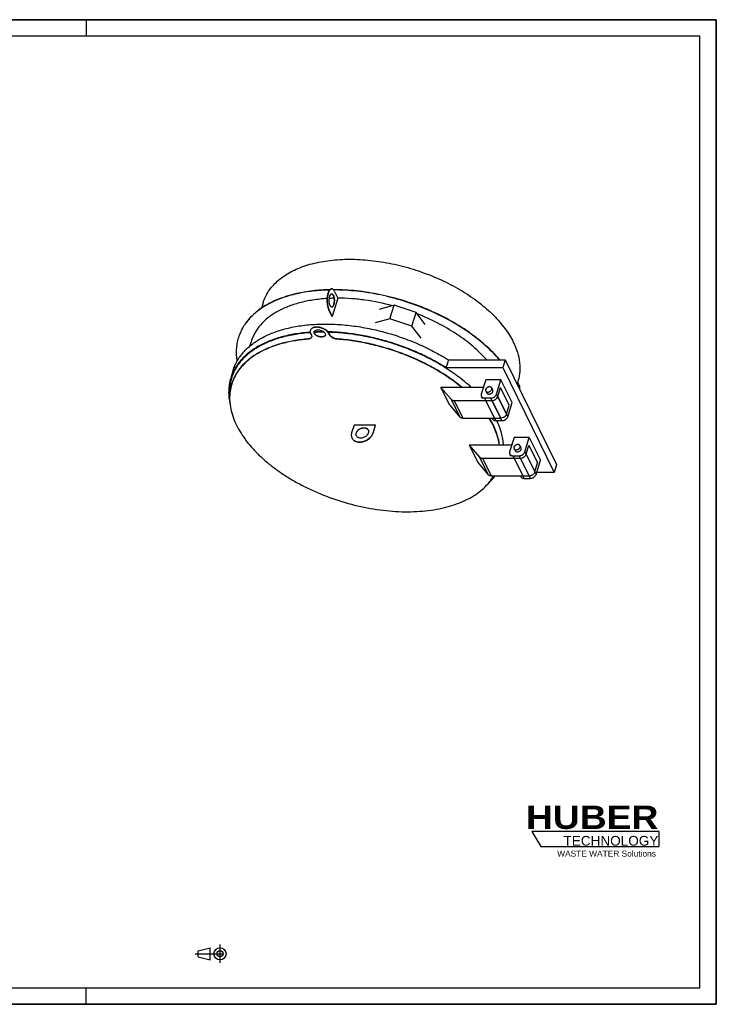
# Model space of a CAD drawing. Header units: millimetres. Extents: x 0 to 4200, y 0 to 2970.
# Tile 2 of 2: x 2100 to 4200, y 0 to 2970. Entities that reach past the tile are written whole.
import ezdxf

# ---------------------------------------------------------------- set-up
doc = ezdxf.new("R2010")
doc.units = ezdxf.units.MM
doc.header["$LTSCALE"] = 231
doc.linetypes.add('CENTER', pattern=[0.6, 0.375, -0.075, 0.075, -0.075])
doc.layers.get('0').update_dxf_attribs({"linetype": 'CONTINUOUS'})
doc.layers.add('005_AXIS', color=7, linetype='CONTINUOUS')
doc.layers.add('HUBER_Logo_BL4', color=7, linetype='CONTINUOUS')
doc.styles.add('TEXTSTYLE_2', font='ariblk.ttf')
doc.styles.add('TEXTSTYLE_3', font='arial.ttf')

# ---------------------------------------------------------------- blocks, each defined once
blk = doc.blocks.new('HUBER_LOGO_BL4', base_point=(3837.5, 503.7))
at = {"layer": 'HUBER_Logo_BL4', "color": 5, "linetype": 'CONTINUOUS'}
for p, q in [((4026.4, 521), (3643.9, 521)), ((3643.9, 521), (3670.9, 476)), ((4026.4, 521), (4026.4, 476)), ((3670.9, 476), (4026.4, 476))]:
    blk.add_line(p, q, dxfattribs=at)
at = {"layer": 'HUBER_Logo_BL4', "color": 2, "linetype": 'CONTINUOUS', "attachment_point": 3, "line_spacing_factor": 0.78}
for s, insert, char_height, width, style in [('HUBER\\P\\fArial;\\H29.25;TECHNOLOGY ', (4025.4, 599.1), 70.2, 387.672, 'TEXTSTYLE_2'), ('WASTE WATER Solutions', (4018, 463.6), 18, 297.033, 'TEXTSTYLE_3')]:
    blk.add_mtext(s, dxfattribs=dict(at, insert=insert, char_height=char_height, width=width, style=style))
blk = doc.blocks.new('PROJEKTIONSMETHODE_1_BL5', base_point=(2680, 152.5))
at = {"color": 2, "linetype": 'CENTER'}
for p, q in [((2703.8, 180), (2703.8, 125)), ((2628.7, 152.5), (2731.3, 152.5))]:
    blk.add_line(p, q, dxfattribs=at)
at = {"color": 2, "linetype": 'CONTINUOUS'}
for p, q in [((2637.8, 161.7), (2674.5, 170.8)), ((2637.8, 143.3), (2637.8, 161.7)), ((2674.5, 134.2), (2674.5, 170.8)), ((2637.8, 143.3), (2674.5, 134.2))]:
    blk.add_line(p, q, dxfattribs=at)
for radius in [18.3, 9.17]:
    blk.add_circle((2703.8, 152.5), radius, dxfattribs=at)

msp = doc.modelspace()

# ---------------------------------------------------------------- linework, layer by layer
at = {"color": 7, "linetype": 'CONTINUOUS'}
for p, q in [((0, 2970), (4200, 2970)), ((4200, 0), (4200, 2970)), ((3228.705, 2108.492), (3183.695, 2095.921)), ((3216.118, 2067.759), (3228.705, 2108.492)), ((3295.218, 2086.736), (3228.705, 2108.492)), ((3282.63, 2046.003), (3295.218, 2086.736)), ((3322.439, 2050.537), (3295.218, 2086.736)), ((3216.118, 2067.759), (3171.108, 2055.188)), ((3282.63, 2046.003), (3216.118, 2067.759)), ((3309.852, 2009.804), (3282.63, 2046.003)), ((3392.257, 1943.892), (3387.415, 1928.226)), ((3392.257, 1943.892), (3563.59, 1943.892)), ((3563.59, 1943.892), (3556.328, 1920.392)), ((3563.59, 1943.892), (3718.552, 1628.114)), ((2743.528, 1912.369), (2738.687, 1896.702)), ((3387.415, 1928.226), (3384.995, 1920.392)), ((3384.995, 1920.392), (3556.328, 1920.392)), ((3556.328, 1920.392), (3711.29, 1604.614)), ((2738.687, 1896.702), (2736.266, 1888.869)), ((3432.716, 1860.591), (3370.051, 1860.591)), ((3396.285, 1807.133), (3370.051, 1860.591)), ((3370.051, 1860.591), (3401.018, 1824.867)), ((3497.639, 1860.591), (3432.716, 1860.591)), ((3507.942, 1844.062), (3504.892, 1850.278)), ((3525.897, 1852.873), (3522.846, 1859.089)), ((3541.186, 1833.175), (3549.658, 1860.591)), ((3575.892, 1807.133), (3549.658, 1860.591)), ((3409.724, 1821.425), (3505.318, 1821.425)), ((3505.318, 1821.425), (3523.739, 1821.425)), ((3396.285, 1807.133), (3427.251, 1771.408)), ((3567.419, 1779.717), (3575.892, 1807.133)), ((3435.957, 1767.967), (3531.551, 1767.967)), ((3531.551, 1767.967), (3549.972, 1767.967)), ((3455.463, 1686.541), (3481.696, 1633.082)), ((3455.463, 1686.541), (3486.429, 1650.816)), ((3546.321, 1686.541), (3455.463, 1686.541)), ((3583.051, 1686.541), (3546.321, 1686.541)), ((3593.354, 1670.011), (3590.303, 1676.227)), ((3611.308, 1678.822), (3608.258, 1685.038)), ((3626.597, 1659.124), (3635.07, 1686.541)), ((3635.07, 1686.541), (3661.303, 1633.082)), ((3495.135, 1647.374), (3590.729, 1647.374)), ((3590.729, 1647.374), (3609.15, 1647.374)), ((3481.696, 1633.082), (3512.663, 1597.357)), ((3652.831, 1605.666), (3661.303, 1633.082)), ((3711.29, 1604.614), (3658.472, 1604.614)), ((3718.552, 1628.114), (3711.29, 1604.614)), ((3521.369, 1593.916), (3616.963, 1593.916)), ((3616.963, 1593.916), (3635.384, 1593.916)), ((0, 0), (4200, 0))]:
    msp.add_line(p, q, dxfattribs=at)
at = {"color": 3, "linetype": 'CONTINUOUS'}
for p, q in [((4200, 2970), (0, 2970)), ((2300, 2970), (2300, 2920)), ((4200, 2970), (4200, 0)), ((2300, 0), (2300, 50)), ((4200, 0), (0, 0))]:
    msp.add_line(p, q, dxfattribs=at)
at = {"color": 5, "linetype": 'CONTINUOUS'}
for p, q in [((4150, 2920), (50, 2920)), ((4150, 50), (4150, 2920)), ((50, 50), (4150, 50))]:
    msp.add_line(p, q, dxfattribs=at)
at = {"color": 9, "linetype": 'CONTINUOUS'}
for p, q in [((3401.018, 1824.867), (3427.251, 1771.408)), ((3409.724, 1821.425), (3435.957, 1767.967)), ((3523.739, 1821.425), (3549.972, 1767.967)), ((3541.186, 1833.175), (3567.419, 1779.717)), ((3486.429, 1650.816), (3512.663, 1597.357)), ((3495.135, 1647.374), (3521.369, 1593.916)), ((3609.15, 1647.374), (3635.384, 1593.916)), ((3626.597, 1659.124), (3652.831, 1605.666))]:
    msp.add_line(p, q, dxfattribs=at)
at = {"color": 7, "linetype": 'CONTINUOUS'}
for centre, radius, start, end in [((3014.588, 1459.883), 568.669, 89.822078, 92.692616), ((3015.156, 1463.227), 564.082, 89.991591, 92.76555), ((3015.237, 1444.075), 583.234, 89.748928, 89.999863), ((2897.634, 1967.722), 144.893, 162.503476, 162.827664), ((2870.609, 1830.192), 137.678, 162.48644, 162.827675), ((2886.612, 1853.579), 152.336, 178.364118, 181.437084), ((3523.738, 1837.892), 16.467, 270.003914, 271.681705), ((3523.199, 1841.754), 20.36, 302.501372, 303.95782), ((3523.305, 1841.597), 20.171, 303.957774, 305.423315), ((3549.971, 1784.433), 16.467, 270.003914, 271.681705), ((3609.149, 1663.841), 16.467, 270.003914, 271.681705), ((3608.611, 1667.703), 20.36, 302.501372, 303.95782), ((3608.716, 1667.546), 20.171, 303.957774, 305.423315), ((3400.438, 1689.301), 161.288, 319.357759, 323.736974), ((3635.383, 1610.383), 16.467, 270.003914, 271.681705), ((3634.844, 1614.245), 20.36, 302.501372, 303.95782), ((3634.95, 1614.088), 20.171, 303.957774, 305.423315)]:
    msp.add_arc(centre, radius, start, end, dxfattribs=at)
for points, knots in [([(3034.736, 2155.413), (3017.614, 2155.062), (2984.317, 2152.922), (2936.421, 2145.031), (2892.62, 2132.659), (2853.64, 2115.98), (2820.136, 2095.233), (2796.916, 2074.441), (2781.928, 2056.182), (2772.563, 2041.926), (2764.955, 2026.971), (2761.072, 2016.558), (2759.442, 2011.285)], [0, 0, 0, 0, 0.15534549, 0.30214702, 0.43955093, 0.56722703, 0.68550642, 0.79552188, 0.84809884, 0.89944402, 0.9499391, 1, 1, 1, 1]), ([(3034.024, 2154.62), (3016.981, 2154.257), (2983.834, 2152.105), (2936.149, 2144.234), (2892.526, 2131.919), (2853.682, 2115.334), (2820.265, 2094.713), (2797.069, 2074.053), (2782.067, 2055.909), (2772.674, 2041.741), (2765.022, 2026.878), (2761.097, 2016.527), (2759.444, 2011.284)], [0, 0, 0, 0, 0.15524166, 0.30197291, 0.43934862, 0.56704045, 0.68537226, 0.79545833, 0.84806753, 0.89943729, 0.9499444, 1, 1, 1, 1]), ([(3546.991, 1943.897), (3540.571, 1951.536), (3526.844, 1966.627), (3504.284, 1988.171), (3479.469, 2008.963), (3443.123, 2035.842), (3393.135, 2066.527), (3328.14, 2097.736), (3259.109, 2122.972), (3187.946, 2141.538), (3116.621, 2152.922), (3069.1, 2155.579), (3045.798, 2155.536)], [0, 0, 0, 0, 0.05352292, 0.10930404, 0.16720763, 0.22705583, 0.35165833, 0.48113925, 0.61317371, 0.74528998, 0.87501174, 1, 1, 1, 1]), ([(3546.088, 1943.898), (3539.663, 1951.5), (3525.937, 1966.518), (3503.398, 1987.959), (3478.625, 2008.648), (3442.369, 2035.393), (3392.537, 2065.926), (3327.776, 2096.994), (3259.014, 2122.134), (3188.131, 2140.655), (3117.077, 2152.053), (3069.727, 2154.76), (3046.504, 2154.754)], [0, 0, 0, 0, 0.05357783, 0.10940063, 0.16733246, 0.22719596, 0.35179541, 0.48123978, 0.61322237, 0.74529169, 0.87499141, 1, 1, 1, 1]), ([(2743.528, 1912.369), (2745.045, 1917.278), (2748.638, 1926.977), (2755.623, 1940.933), (2764.185, 1954.27), (2777.836, 1971.386), (2798.927, 1990.995), (2829.37, 2010.81), (2864.811, 2027.022), (2904.693, 2039.417), (2948.408, 2047.83), (2995.286, 2052.146), (3044.606, 2052.303), (3095.605, 2048.301), (3147.49, 2040.204), (3199.452, 2028.137), (3250.68, 2012.289), (3300.374, 1992.907), (3347.756, 1970.296), (3377.813, 1953.015), (3392.257, 1943.892)], [0, 0, 0, 0, 0.02133193, 0.04283506, 0.06467394, 0.08700053, 0.13358727, 0.18348514, 0.23718634, 0.29487178, 0.3564613, 0.42166495, 0.49002824, 0.56097048, 0.63381768, 0.70783157, 0.7822362, 0.85624332, 0.9290772, 1, 1, 1, 1]), ([(2975.692, 2027.207), (2960.68, 2026.149), (2931.559, 2022.835), (2889.851, 2013.898), (2851.858, 2001.243), (2818.13, 1985.025), (2789.169, 1965.45), (2769.106, 1946.254), (2756.092, 1929.573), (2747.906, 1916.594), (2741.204, 1903.037), (2737.737, 1893.63), (2736.266, 1888.869)], [0, 0, 0, 0, 0.15402803, 0.29949737, 0.4358397, 0.56296354, 0.68136422, 0.79222746, 0.84547034, 0.89761274, 0.94899895, 1, 1, 1, 1]), ([(2976.001, 2025.936), (2961.088, 2024.871), (2932.159, 2021.552), (2890.729, 2012.636), (2852.992, 2000.03), (2819.493, 1983.888), (2790.729, 1964.415), (2770.802, 1945.326), (2757.875, 1928.742), (2749.744, 1915.839), (2743.085, 1902.362), (2739.639, 1893.011), (2738.177, 1888.279)], [0, 0, 0, 0, 0.15400126, 0.299445, 0.43576777, 0.56288211, 0.68128598, 0.79216573, 0.84542124, 0.8975786, 0.94898145, 1, 1, 1, 1]), ([(3384.995, 1920.392), (3372.128, 1928.519), (3345.454, 1944.016), (3303.552, 1964.648), (3259.674, 1982.762), (3214.37, 1998.132), (3168.204, 2010.565), (3121.75, 2019.908), (3075.591, 2026.043), (3044.915, 2027.973), (3029.767, 2028.359)], [0, 0, 0, 0, 0.12159335, 0.24623267, 0.37292031, 0.50060562, 0.62821274, 0.75466781, 0.8789261, 1, 1, 1, 1]), ([(3461.512, 1860.592), (3448.346, 1872.765), (3419.817, 1896.207), (3372.714, 1927.57), (3320.966, 1955.564), (3265.632, 1979.613), (3207.838, 1999.23), (3148.764, 2014.014), (3089.623, 2023.662), (3050.18, 2026.596), (3030.741, 2027.105)], [0, 0, 0, 0, 0.11424437, 0.23471053, 0.36002468, 0.48858688, 0.61865595, 0.74842772, 0.8761103, 1, 1, 1, 1]), ([(2969.097, 2006.222), (2954.706, 2005.067), (2926.795, 2001.625), (2886.845, 1992.698), (2850.459, 1980.255), (2818.149, 1964.445), (2790.379, 1945.463), (2771.109, 1926.92), (2758.569, 1910.833), (2750.656, 1898.324), (2744.149, 1885.266), (2740.759, 1876.207), (2739.312, 1871.623)], [0, 0, 0, 0, 0.1536603, 0.29881455, 0.43494637, 0.56200107, 0.68048887, 0.79158116, 0.84497582, 0.89728409, 0.94883918, 1, 1, 1, 1]), ([(2759.2, 2010.502), (2757.467, 2004.894), (2754.669, 1993.398), (2752.563, 1975.645), (2752.547, 1957.438), (2753.906, 1945.245), (2754.911, 1939.125)], [0, 0, 0, 0, 0.24418572, 0.49076358, 0.7420123, 1, 1, 1, 1]), ([(3432.716, 1860.591), (3420.525, 1870.683), (3394.626, 1890.119), (3352.736, 1916.332), (3307.527, 1939.896), (3259.706, 1960.443), (3210.019, 1977.651), (3159.243, 1991.252), (3108.175, 2001.032), (3073.976, 2004.96), (3057.017, 2006.222)], [0, 0, 0, 0, 0.11612419, 0.23722852, 0.36221298, 0.48984255, 0.61879522, 0.7477068, 0.87521443, 1, 1, 1, 1]), ([(2736.266, 1888.869), (2734.356, 1882.69), (2731.373, 1869.968), (2729.533, 1850.271), (2730.315, 1830.04), (2732.537, 1816.541), (2734.047, 1809.773)], [0, 0, 0, 0, 0.2426072, 0.48827992, 0.73989744, 1, 1, 1, 1]), ([(2738.177, 1888.279), (2736.712, 1883.537), (2734.277, 1873.854), (2732.172, 1858.939), (2731.613, 1843.669), (2732.264, 1833.416), (2732.835, 1828.266)], [0, 0, 0, 0, 0.24546047, 0.49277693, 0.74373714, 1, 1, 1, 1]), ([(2739.405, 1892.034), (2737.883, 1886.518), (2735.501, 1875.22), (2734.504, 1863.718), (2734.338, 1857.928)], [0, 0, 0, 0, 0.49692182, 1, 1, 1, 1]), ([(2739.068, 1870.841), (2736.837, 1863.622), (2733.538, 1848.655), (2732.273, 1825.403), (2734.663, 1801.489), (2740.666, 1777.141), (2750.207, 1752.57), (2763.187, 1727.988), (2779.482, 1703.599), (2798.946, 1679.609), (2821.407, 1656.223), (2846.668, 1633.641), (2874.508, 1612.059), (2904.683, 1591.665), (2936.929, 1572.635), (2982.618, 1549.148), (3042.998, 1524.296), (3118.277, 1502.362), (3182.225, 1491.002), (3232.845, 1486.462), (3269.672, 1485.378), (3305.364, 1486.592), (3339.609, 1490.096), (3372.109, 1495.86), (3402.581, 1503.836), (3430.761, 1513.961), (3456.402, 1526.151), (3479.28, 1540.312), (3499.189, 1556.336), (3515.937, 1574.087), (3525.016, 1587.175), (3528.919, 1593.902)], [0, 0, 0, 0, 0.02212252, 0.04463835, 0.06790755, 0.09223178, 0.11784091, 0.14489026, 0.17346493, 0.20358744, 0.23522634, 0.26830458, 0.30270701, 0.338287, 0.37487236, 0.41227053, 0.48863292, 0.56563021, 0.64144159, 0.67836906, 0.7143644, 0.74924685, 0.7828591, 0.81507293, 0.84579554, 0.87497668, 0.9026167, 0.92877519, 0.95357922, 0.97722933, 1, 1, 1, 1]), ([(3504.658, 1854.684), (3504.429, 1853.943), (3504.201, 1852.428), (3504.573, 1850.927), (3504.892, 1850.278)], [0, 0, 0, 0, 0.51739374, 1, 1, 1, 1]), ([(3522.846, 1859.089), (3522.677, 1859.433), (3522.257, 1860.093), (3521.114, 1861.238), (3519.156, 1862.246), (3516.385, 1862.646), (3513.399, 1862.278), (3510.463, 1861.178), (3507.121, 1858.987), (3505.216, 1856.489), (3504.658, 1854.684)], [0, 0, 0, 0, 0.05092357, 0.10298886, 0.21361375, 0.33632783, 0.46990863, 0.60956454, 0.74881005, 1, 1, 1, 1]), ([(3504.892, 1850.278), (3505.06, 1849.934), (3505.481, 1849.275), (3506.624, 1848.129), (3508.582, 1847.121), (3511.353, 1846.721), (3514.339, 1847.089), (3517.275, 1848.19), (3520.617, 1850.381), (3522.521, 1852.878), (3523.079, 1854.684)], [0, 0, 0, 0, 0.05092357, 0.10298886, 0.21361375, 0.33632783, 0.46990863, 0.60956454, 0.74881005, 1, 1, 1, 1]), ([(3507.942, 1844.062), (3508.111, 1843.718), (3508.531, 1843.058), (3509.674, 1841.913), (3511.633, 1840.905), (3514.403, 1840.505), (3517.389, 1840.873), (3520.325, 1841.974), (3523.667, 1844.165), (3525.572, 1846.662), (3526.13, 1848.468)], [0, 0, 0, 0, 0.05092357, 0.10298885, 0.21361366, 0.33632769, 0.46990847, 0.60956441, 0.74880996, 1, 1, 1, 1]), ([(3523.079, 1854.684), (3523.308, 1855.424), (3523.537, 1856.94), (3523.165, 1858.44), (3522.846, 1859.089)], [0, 0, 0, 0, 0.51739374, 1, 1, 1, 1]), ([(3526.13, 1848.468), (3526.359, 1849.208), (3526.587, 1850.724), (3526.215, 1852.224), (3525.897, 1852.873)], [0, 0, 0, 0, 0.51739371, 1, 1, 1, 1]), ([(3401.018, 1824.867), (3401.498, 1824.313), (3402.643, 1823.305), (3404.73, 1822.221), (3407.136, 1821.563), (3408.845, 1821.425), (3409.724, 1821.425)], [0, 0, 0, 0, 0.22818451, 0.4692836, 0.72643154, 1, 1, 1, 1]), ([(3524.221, 1821.432), (3525.069, 1821.457), (3528.549, 1821.824), (3531.909, 1823.162), (3534.139, 1824.583)], [0, 0, 0, 0, 0.24284553, 1, 1, 1, 1]), ([(3534.996, 1825.16), (3536.457, 1826.199), (3538.999, 1828.56), (3540.705, 1831.621), (3541.186, 1833.175)], [0, 0, 0, 0, 0.52434611, 1, 1, 1, 1]), ([(3435.957, 1767.967), (3435.079, 1767.967), (3433.37, 1768.105), (3430.964, 1768.762), (3428.877, 1769.846), (3427.731, 1770.854), (3427.251, 1771.408)], [0, 0, 0, 0, 0.27356846, 0.5307164, 0.77181549, 1, 1, 1, 1]), ([(3546.321, 1686.541), (3545.38, 1693.312), (3542.605, 1707.032), (3536.036, 1727.448), (3527.032, 1747.964), (3519.618, 1761.314), (3515.551, 1767.969)], [0, 0, 0, 0, 0.23406722, 0.47796584, 0.73298567, 1, 1, 1, 1]), ([(3558.345, 1686.535), (3558.059, 1692.611), (3556.761, 1704.943), (3551.337, 1730.072), (3544.28, 1748.511), (3538.527, 1760.507)], [0, 0, 0, 0, 0.23692339, 0.48176971, 1, 1, 1, 1]), ([(3560.805, 1771.408), (3560.03, 1770.886), (3556.859, 1769.053), (3553.18, 1768.054), (3550.454, 1767.974)], [0, 0, 0, 0, 0.25536894, 1, 1, 1, 1]), ([(3567.419, 1779.717), (3566.916, 1778.087), (3565.089, 1774.886), (3562.368, 1772.46), (3560.805, 1771.408)], [0, 0, 0, 0, 0.47513707, 1, 1, 1, 1]), ([(3590.07, 1680.633), (3589.841, 1679.892), (3589.613, 1678.377), (3589.985, 1676.876), (3590.303, 1676.227)], [0, 0, 0, 0, 0.51739374, 1, 1, 1, 1]), ([(3608.258, 1685.038), (3608.089, 1685.382), (3607.669, 1686.042), (3606.526, 1687.187), (3604.567, 1688.195), (3601.797, 1688.595), (3598.811, 1688.227), (3595.875, 1687.127), (3592.533, 1684.936), (3590.628, 1682.439), (3590.07, 1680.633)], [0, 0, 0, 0, 0.05092357, 0.10298886, 0.21361375, 0.33632783, 0.46990863, 0.60956454, 0.74881005, 1, 1, 1, 1]), ([(3590.303, 1676.227), (3590.472, 1675.883), (3590.893, 1675.224), (3592.036, 1674.079), (3593.994, 1673.071), (3596.764, 1672.671), (3599.751, 1673.038), (3602.687, 1674.139), (3606.029, 1676.33), (3607.933, 1678.827), (3608.491, 1680.633)], [0, 0, 0, 0, 0.05092357, 0.10298886, 0.21361375, 0.33632783, 0.46990863, 0.60956454, 0.74881005, 1, 1, 1, 1]), ([(3593.354, 1670.011), (3593.522, 1669.667), (3593.943, 1669.008), (3595.086, 1667.862), (3597.044, 1666.855), (3599.815, 1666.454), (3602.801, 1666.822), (3605.737, 1667.923), (3609.079, 1670.114), (3610.984, 1672.611), (3611.542, 1674.417)], [0, 0, 0, 0, 0.05092357, 0.10298885, 0.21361366, 0.33632769, 0.46990847, 0.60956441, 0.74880996, 1, 1, 1, 1]), ([(3608.491, 1680.633), (3608.72, 1681.373), (3608.949, 1682.889), (3608.576, 1684.389), (3608.258, 1685.038)], [0, 0, 0, 0, 0.51739374, 1, 1, 1, 1]), ([(3611.542, 1674.417), (3611.77, 1675.157), (3611.999, 1676.673), (3611.627, 1678.173), (3611.308, 1678.822)], [0, 0, 0, 0, 0.51739371, 1, 1, 1, 1]), ([(3486.429, 1650.816), (3486.909, 1650.262), (3488.055, 1649.254), (3490.142, 1648.17), (3492.548, 1647.512), (3494.257, 1647.374), (3495.135, 1647.374)], [0, 0, 0, 0, 0.22818451, 0.4692836, 0.72643154, 1, 1, 1, 1]), ([(3609.633, 1647.381), (3610.48, 1647.406), (3613.96, 1647.773), (3617.32, 1649.111), (3619.55, 1650.532)], [0, 0, 0, 0, 0.24284553, 1, 1, 1, 1]), ([(3620.408, 1651.109), (3621.869, 1652.149), (3624.41, 1654.51), (3626.117, 1657.57), (3626.597, 1659.124)], [0, 0, 0, 0, 0.52434611, 1, 1, 1, 1]), ([(3652.831, 1605.666), (3652.351, 1604.112), (3650.644, 1601.051), (3648.102, 1598.69), (3646.641, 1597.651)], [0, 0, 0, 0, 0.47565389, 1, 1, 1, 1]), ([(3511.58, 1569.829), (3513.577, 1571.703), (3521.232, 1579.216), (3528.198, 1587.438), (3532.877, 1593.909)], [0, 0, 0, 0, 0.25539934, 1, 1, 1, 1]), ([(3521.369, 1593.916), (3520.49, 1593.916), (3518.782, 1594.054), (3516.376, 1594.712), (3514.289, 1595.795), (3513.143, 1596.804), (3512.663, 1597.357)], [0, 0, 0, 0, 0.27356846, 0.5307164, 0.77181549, 1, 1, 1, 1]), ([(3645.784, 1597.074), (3645.031, 1596.594), (3641.97, 1594.912), (3638.464, 1593.999), (3635.866, 1593.923)], [0, 0, 0, 0, 0.25572102, 1, 1, 1, 1])]:
    msp.add_open_spline(points, degree=3, knots=knots, dxfattribs=at)
at = {"layer": '005_AXIS', "color": 7, "linetype": 'CONTINUOUS'}
for p, q in [((3039.87, 2157.986), (3040.791, 2157.986)), ((3049.263, 2150.403), (3059.33, 2129.889)), ((2833.727, 2116.191), (2828.714, 2099.968)), ((3059.33, 2129.889), (3042.385, 2075.056)), ((3031.398, 2095.57), (3041.464, 2075.056)), ((3032.319, 2095.57), (3042.385, 2075.056)), ((2976.181, 2033.094), (2975.939, 2032.311)), ((2976.969, 2023.453), (2979.364, 2018.574)), ((3034.628, 2018.574), (3032.233, 2023.453)), ((3034.87, 2019.357), (3032.475, 2024.237)), ((2797.417, 1998.692), (2793.183, 1984.992)), ((3504.786, 1883.717), (3491.472, 1840.634)), ((3550.839, 1883.717), (3504.786, 1883.717)), ((3537.525, 1840.634), (3550.839, 1883.717)), ((3584.393, 1815.34), (3550.839, 1883.717)), ((3601.885, 1878.812), (3600.446, 1874.153)), ((3604.953, 1868.316), (3605.258, 1867.694)), ((3495.483, 1826.567), (3491.822, 1834.026)), ((3501.657, 1828.884), (3520.078, 1828.884)), ((3571.08, 1772.257), (3584.393, 1815.34)), ((3525.377, 1765.649), (3524.239, 1767.967)), ((3535.212, 1760.507), (3553.633, 1760.507)), ((3107.955, 1747.148), (3100.693, 1723.648)), ((3172.429, 1747.148), (3107.955, 1747.148)), ((3165.167, 1723.648), (3172.429, 1747.148)), ((3165.473, 1723.026), (3172.734, 1746.526)), ((3172.734, 1746.526), (3172.429, 1747.148)), ((3101.815, 1707.607), (3101.51, 1708.229)), ((3590.197, 1709.666), (3576.884, 1666.584)), ((3636.251, 1709.666), (3590.197, 1709.666)), ((3622.937, 1666.584), (3636.251, 1709.666)), ((3636.251, 1709.666), (3669.805, 1641.289)), ((3580.894, 1652.516), (3577.234, 1659.975)), ((3587.069, 1654.834), (3605.49, 1654.834)), ((3656.491, 1598.206), (3669.805, 1641.289)), ((3610.788, 1591.598), (3609.651, 1593.916)), ((3620.623, 1586.457), (3639.045, 1586.457))]:
    msp.add_line(p, q, dxfattribs=at)
at = {"layer": '005_AXIS', "color": 9, "linetype": 'CONTINUOUS'}
for p, q in [((3031.398, 2095.57), (3032.319, 2095.57)), ((3032.233, 2023.453), (3032.475, 2024.237)), ((2969.097, 2006.222), (2969.339, 2007.005)), ((3034.628, 2018.574), (3034.87, 2019.357)), ((3057.017, 2006.222), (3057.259, 2007.005)), ((3505.318, 1821.425), (3501.657, 1828.884)), ((3531.551, 1767.967), (3505.318, 1821.425)), ((3523.739, 1821.425), (3520.078, 1828.884)), ((3549.972, 1767.967), (3523.739, 1821.425)), ((3541.186, 1833.175), (3537.525, 1840.634)), ((3567.419, 1779.717), (3541.186, 1833.175)), ((3535.212, 1760.507), (3531.551, 1767.967)), ((3553.633, 1760.507), (3549.972, 1767.967)), ((3571.08, 1772.257), (3567.419, 1779.717)), ((3165.473, 1723.026), (3165.167, 1723.648)), ((3622.937, 1666.584), (3626.597, 1659.124)), ((3587.069, 1654.834), (3590.729, 1647.374)), ((3590.729, 1647.374), (3616.963, 1593.916)), ((3605.49, 1654.834), (3609.15, 1647.374)), ((3609.15, 1647.374), (3635.384, 1593.916)), ((3626.597, 1659.124), (3652.831, 1605.666)), ((3652.831, 1605.666), (3656.491, 1598.206)), ((3616.963, 1593.916), (3620.623, 1586.457)), ((3635.384, 1593.916), (3639.045, 1586.457))]:
    msp.add_line(p, q, dxfattribs=at)
at = {"layer": '005_AXIS', "color": 7, "linetype": 'CONTINUOUS'}
for centre, radius, start, end in [((3040.795, 2152.603), 5.383, 90.038912, 99.737444), ((3058.462, 1607.748), 522.137, 91.236844, 92.753189), ((2985.36, 2029.399), 9.861, 158.079746, 162.823679), ((2993.67, 2027.694), 5.804, 166.784491, 170.891339), ((2973.971, 2015.41), 6.619, 335.747756, 338.977285), ((3016.017, 2020.789), 5.807, 334.76036, 338.588662), ((3588.589, 1860.285), 18.229, 23.962331, 26.137974), ((3141.82, 1727.238), 10.438, 29.525129, 29.934792), ((3141.83, 1727.243), 10.427, 28.028552, 29.525239), ((3117.872, 1716.258), 18.226, 206.138575, 208.312815), ((3124.646, 1718.81), 10.432, 202.338058, 204.216674)]:
    msp.add_arc(centre, radius, start, end, dxfattribs=at)
for points, knots in [([(2833.727, 2116.191), (2835.603, 2122.262), (2840.278, 2134.232), (2849.878, 2151.17), (2862.01, 2167.029), (2876.574, 2181.696), (2893.462, 2195.077), (2912.551, 2207.088), (2933.709, 2217.655), (2956.79, 2226.711), (2981.641, 2234.199), (3008.091, 2240.072), (3035.965, 2244.292), (3075.366, 2247.728), (3126.961, 2247.593), (3190.366, 2240.731), (3254.51, 2227.348), (3317.668, 2207.805), (3378.152, 2182.623), (3434.334, 2152.481), (3476.967, 2123.459), (3507.522, 2098.376), (3528.121, 2079.157), (3546.615, 2059.374), (3567.781, 2033.064), (3580.984, 2011.947), (3588.073, 1997.501)], [0, 0, 0, 0, 0.02145454, 0.04320523, 0.06552862, 0.08866586, 0.11281286, 0.13811633, 0.1646745, 0.19254048, 0.22172698, 0.25221135, 0.2839404, 0.31683488, 0.38566924, 0.4577302, 0.53180136, 0.60655142, 0.68061174, 0.75265162, 0.82145589, 0.85433257, 0.88604237, 0.91650643, 0.945672, 1, 1, 1, 1]), ([(3039.87, 2157.986), (3039.158, 2157.986), (3037.637, 2157.664), (3035.544, 2156.324), (3033.603, 2154.221), (3031.825, 2151.408), (3030.238, 2147.941), (3028.873, 2143.894), (3027.763, 2139.358), (3026.637, 2132.671), (3026.039, 2123.892), (3026.461, 2115.074), (3027.445, 2108.269), (3028.461, 2103.588), (3029.741, 2099.362), (3030.813, 2096.762), (3031.398, 2095.57)], [0, 0, 0, 0, 0.03137734, 0.06650212, 0.10783719, 0.15645938, 0.21247994, 0.27539165, 0.34427777, 0.41793939, 0.57381279, 0.73077909, 0.80576837, 0.87644312, 0.94152882, 1, 1, 1, 1]), ([(3039.884, 2157.909), (3039.176, 2157.787), (3037.701, 2157.216), (3035.725, 2155.619), (3033.89, 2153.319), (3032.218, 2150.362), (3030.736, 2146.805), (3029.474, 2142.722), (3028.46, 2138.201), (3027.456, 2131.614), (3026.966, 2123.04), (3027.445, 2114.464), (3028.442, 2107.871), (3029.45, 2103.341), (3030.706, 2099.249), (3031.751, 2096.728), (3032.319, 2095.57)], [0, 0, 0, 0, 0.03209444, 0.06892044, 0.11223432, 0.16266509, 0.22009209, 0.28390622, 0.35316658, 0.42669996, 0.58107833, 0.73551918, 0.80912858, 0.8784916, 0.94243097, 1, 1, 1, 1]), ([(3035.95, 2107.32), (3035.616, 2108.001), (3035.003, 2109.487), (3033.991, 2112.832), (3033.174, 2117.551), (3032.887, 2123.503), (3033.229, 2128.521), (3033.873, 2132.342), (3034.507, 2134.934), (3035.287, 2137.246), (3036.194, 2139.227), (3037.21, 2140.835), (3038.319, 2142.036), (3039.515, 2142.802), (3040.384, 2142.986), (3040.791, 2142.986)], [0, 0, 0, 0, 0.05847657, 0.12356832, 0.26915394, 0.42613476, 0.58202254, 0.65569093, 0.72458336, 0.78750082, 0.84352647, 0.89215305, 0.93349185, 0.9686198, 1, 1, 1, 1]), ([(3040.331, 2142.951), (3040.742, 2142.889), (3041.602, 2142.569), (3042.753, 2141.649), (3043.82, 2140.313), (3044.421, 2139.244), (3044.711, 2138.653)], [0, 0, 0, 0, 0.19673729, 0.42261131, 0.68901611, 1, 1, 1, 1]), ([(3044.711, 2138.653), (3045.037, 2137.989), (3045.636, 2136.543), (3046.632, 2133.292), (3047.45, 2128.706), (3047.772, 2122.901), (3047.431, 2117.104), (3046.598, 2112.534), (3045.59, 2109.302), (3044.736, 2107.275), (3043.774, 2105.594), (3042.719, 2104.291), (3041.583, 2103.394), (3040.736, 2103.083), (3040.331, 2103.021)], [0, 0, 0, 0, 0.05767922, 0.12175686, 0.26496555, 0.41971636, 0.57429476, 0.71700967, 0.780742, 0.83802992, 0.88827377, 0.93137532, 0.96800764, 1, 1, 1, 1]), ([(3049.263, 2150.403), (3048.711, 2151.529), (3047.562, 2153.546), (3045.498, 2156.01), (3043.545, 2157.375), (3041.956, 2157.9), (3041.174, 2157.986), (3040.791, 2157.986)], [0, 0, 0, 0, 0.31561735, 0.58147523, 0.80371559, 0.90368767, 1, 1, 1, 1]), ([(3040.791, 2142.986), (3041.234, 2142.986), (3042.189, 2142.764), (3043.479, 2141.857), (3044.661, 2140.449), (3045.317, 2139.296), (3045.632, 2138.653)], [0, 0, 0, 0, 0.19544252, 0.4179158, 0.68405228, 1, 1, 1, 1]), ([(3045.632, 2138.653), (3045.967, 2137.972), (3046.579, 2136.486), (3047.592, 2133.14), (3048.408, 2128.422), (3048.695, 2122.469), (3048.353, 2117.452), (3047.709, 2113.631), (3047.075, 2111.039), (3046.295, 2108.726), (3045.388, 2106.745), (3044.372, 2105.138), (3043.263, 2103.936), (3042.067, 2103.171), (3041.198, 2102.986), (3040.791, 2102.986)], [0, 0, 0, 0, 0.05847657, 0.12356832, 0.26915394, 0.42613476, 0.58202254, 0.65569093, 0.72458336, 0.78750082, 0.84352647, 0.89215305, 0.93349185, 0.9686198, 1, 1, 1, 1]), ([(3026.433, 2128.9), (3012.092, 2128.01), (2984.259, 2125.075), (2944.37, 2116.863), (2908.011, 2105.064), (2875.723, 2089.83), (2847.994, 2071.355), (2828.784, 2053.176), (2816.334, 2037.352), (2808.512, 2025.033), (2802.116, 2012.156), (2798.815, 2003.217), (2797.417, 1998.692)], [0, 0, 0, 0, 0.15426554, 0.2999643, 0.43648319, 0.56369392, 0.6820674, 0.79278309, 0.84591261, 0.89792034, 0.9491567, 1, 1, 1, 1]), ([(3224.12, 2107.213), (3196.747, 2114.556), (3155.309, 2123.035), (3100.009, 2128.858), (3072.76, 2129.878), (3059.33, 2129.889)], [0, 0, 0, 0, 0.5099102, 0.7583582, 1, 1, 1, 1]), ([(3040.791, 2102.986), (3040.348, 2102.986), (3039.393, 2103.209), (3038.103, 2104.116), (3036.921, 2105.523), (3036.266, 2106.676), (3035.95, 2107.32)], [0, 0, 0, 0, 0.19544252, 0.4179158, 0.68405228, 1, 1, 1, 1]), ([(3508.103, 1943.893), (3501.85, 1950.977), (3488.512, 1964.949), (3466.673, 1984.825), (3442.734, 2003.928), (3407.807, 2028.487), (3360.024, 2056.256), (3319.267, 2074.586), (3298.143, 2082.867)], [0, 0, 0, 0, 0.11161885, 0.22791606, 0.34856297, 0.47314304, 0.73198877, 1, 1, 1, 1]), ([(2975.939, 2032.311), (2975.729, 2031.632), (2975.453, 2030.201), (2975.519, 2027.149), (2976.268, 2024.883), (2976.969, 2023.453)], [0, 0, 0, 0, 0.23414068, 0.47537485, 1, 1, 1, 1]), ([(3032.475, 2024.237), (3031.37, 2026.49), (3028.886, 2029.662), (3024.765, 2033.241), (3019.649, 2036.723), (3012.326, 2040.157), (3002.967, 2042.591), (2995.093, 2043.093), (2989.262, 2042.423), (2985.423, 2041.442), (2982.095, 2039.993), (2979.366, 2038.098), (2977.322, 2035.796), (2976.462, 2034.004), (2976.181, 2033.094)], [0, 0, 0, 0, 0.11369644, 0.1783411, 0.24724209, 0.39336888, 0.54223023, 0.68312418, 0.74780605, 0.80751948, 0.86196561, 0.9114128, 0.95684349, 1, 1, 1, 1]), ([(3032.233, 2023.453), (3031.149, 2025.662), (3028.729, 2028.778), (3024.711, 2032.307), (3019.727, 2035.752), (3012.574, 2039.184), (3003.395, 2041.683), (2995.63, 2042.303), (2989.826, 2041.772), (2985.965, 2040.906), (2982.577, 2039.583), (2979.749, 2037.825), (2977.561, 2035.666), (2976.564, 2033.956), (2976.212, 2033.08)], [0, 0, 0, 0, 0.11286574, 0.17692805, 0.24519269, 0.39012277, 0.53829116, 0.67939623, 0.74456603, 0.80499436, 0.86030031, 0.91060559, 0.95667581, 1, 1, 1, 1]), ([(2988.483, 2023.453), (2988.073, 2024.287), (2987.636, 2025.609), (2987.598, 2027.39), (2987.759, 2028.224), (2987.881, 2028.62)], [0, 0, 0, 0, 0.52462516, 0.76585932, 1, 1, 1, 1]), ([(2988.725, 2024.237), (2988.378, 2024.943), (2987.867, 2026.375), (2987.826, 2027.908), (2987.939, 2028.613)], [0, 0, 0, 0, 0.52429424, 1, 1, 1, 1]), ([(2987.881, 2028.62), (2988.045, 2029.151), (2988.547, 2030.196), (2989.74, 2031.539), (2991.332, 2032.644), (2994.037, 2033.822), (2998.153, 2034.501), (3003.504, 2034.16), (3008.968, 2032.741), (3013.991, 2030.381), (3018.071, 2027.325), (3020.075, 2024.767), (3020.72, 2023.453)], [0, 0, 0, 0, 0.04317929, 0.08863397, 0.13810724, 0.1925821, 0.31675079, 0.45771913, 0.60665909, 0.75286306, 0.8862435, 1, 1, 1, 1]), ([(3021.321, 2018.286), (3021.157, 2017.755), (3020.656, 2016.71), (3019.463, 2015.367), (3017.871, 2014.262), (3015.165, 2013.085), (3011.049, 2012.406), (3005.699, 2012.746), (3000.235, 2014.166), (2995.211, 2016.526), (2991.131, 2019.581), (2989.128, 2022.139), (2988.483, 2023.453)], [0, 0, 0, 0, 0.04317929, 0.08863397, 0.13810724, 0.1925821, 0.31675079, 0.45771913, 0.60665909, 0.75286306, 0.8862435, 1, 1, 1, 1]), ([(3021.269, 2018.313), (3021.035, 2017.816), (3020.401, 2016.854), (3019.07, 2015.653), (3017.382, 2014.682), (3014.608, 2013.683), (3010.514, 2013.18), (3005.274, 2013.656), (2999.99, 2015.14), (2995.169, 2017.493), (2991.265, 2020.487), (2989.348, 2022.966), (2988.725, 2024.237)], [0, 0, 0, 0, 0.04355971, 0.09015701, 0.14110791, 0.19703823, 0.32324473, 0.46451479, 0.61223075, 0.7563693, 0.88767057, 1, 1, 1, 1]), ([(3020.72, 2023.453), (3021.129, 2022.619), (3021.566, 2021.297), (3021.604, 2019.517), (3021.443, 2018.683), (3021.321, 2018.286)], [0, 0, 0, 0, 0.52462516, 0.76585932, 1, 1, 1, 1]), ([(2969.339, 2007.005), (2954.898, 2005.847), (2926.894, 2002.389), (2886.819, 1993.411), (2850.337, 1980.894), (2817.965, 1964.988), (2790.171, 1945.89), (2770.916, 1927.234), (2758.413, 1911.052), (2750.539, 1898.471), (2744.083, 1885.338), (2740.734, 1876.232), (2739.31, 1871.624)], [0, 0, 0, 0, 0.15374581, 0.29894731, 0.43508641, 0.56211262, 0.68054795, 0.7915842, 0.84495881, 0.89725721, 0.9488167, 1, 1, 1, 1]), ([(2980.051, 2012.669), (2979.915, 2012.229), (2979.543, 2011.363), (2978.41, 2009.749), (2976.262, 2008.056), (2972.936, 2006.738), (2970.433, 2006.329), (2969.097, 2006.222)], [0, 0, 0, 0, 0.10280473, 0.20855681, 0.4376759, 0.70082719, 1, 1, 1, 1]), ([(2980.005, 2012.691), (2979.645, 2011.892), (2978.533, 2010.351), (2976.071, 2008.637), (2972.923, 2007.474), (2970.582, 2007.105), (2969.339, 2007.005)], [0, 0, 0, 0, 0.20840874, 0.44003463, 0.70362791, 1, 1, 1, 1]), ([(2979.364, 2018.574), (2979.832, 2017.62), (2980.331, 2016.11), (2980.375, 2014.075), (2980.191, 2013.121), (2980.051, 2012.669)], [0, 0, 0, 0, 0.52462517, 0.7658593, 1, 1, 1, 1]), ([(3057.017, 2006.222), (3054.641, 2006.399), (3049.91, 2007.308), (3044.403, 2009.575), (3040.495, 2012.018), (3037.347, 2014.581), (3035.446, 2016.906), (3034.628, 2018.574)], [0, 0, 0, 0, 0.26969833, 0.54050978, 0.66915201, 0.78977578, 1, 1, 1, 1]), ([(3057.259, 2007.005), (3054.883, 2007.182), (3050.152, 2008.091), (3044.645, 2010.358), (3040.737, 2012.801), (3037.589, 2015.364), (3035.688, 2017.689), (3034.87, 2019.357)], [0, 0, 0, 0, 0.26969833, 0.54050978, 0.66915201, 0.78977578, 1, 1, 1, 1]), ([(3433.891, 1860.601), (3421.699, 1870.744), (3395.782, 1890.281), (3353.834, 1916.63), (3308.531, 1940.322), (3260.588, 1960.982), (3210.757, 1978.286), (3159.822, 1991.962), (3108.587, 2001.794), (3074.275, 2005.74), (3057.259, 2007.005)], [0, 0, 0, 0, 0.11602497, 0.23707112, 0.36203436, 0.48967325, 0.61865769, 0.74761439, 0.87517098, 1, 1, 1, 1]), ([(3588.073, 1997.501), (3592.949, 1987.565), (3601.038, 1967.627), (3606.698, 1941.698), (3608.076, 1921.541), (3607.595, 1906.91), (3605.611, 1892.623), (3603.288, 1883.351), (3601.885, 1878.812)], [0, 0, 0, 0, 0.27141081, 0.52519049, 0.64694711, 0.76611866, 0.88351236, 1, 1, 1, 1]), ([(3596.449, 1876.943), (3598.285, 1875.944), (3601.641, 1873.495), (3604.074, 1870.108), (3604.953, 1868.316)], [0, 0, 0, 0, 0.51155449, 1, 1, 1, 1]), ([(3605.246, 1867.689), (3606.012, 1865.967), (3607.026, 1862.176), (3606.889, 1858.267), (3606.576, 1856.32)], [0, 0, 0, 0, 0.48858883, 1, 1, 1, 1]), ([(3605.258, 1867.694), (3606.137, 1865.903), (3607.328, 1861.91), (3607.213, 1857.761), (3606.881, 1855.699)], [0, 0, 0, 0, 0.48846205, 1, 1, 1, 1]), ([(3491.472, 1840.634), (3491.129, 1839.524), (3490.872, 1837.782), (3491.206, 1835.543), (3491.584, 1834.511), (3491.822, 1834.026)], [0, 0, 0, 0, 0.51611131, 0.76043424, 1, 1, 1, 1]), ([(3491.822, 1834.026), (3492.21, 1833.235), (3493.297, 1831.74), (3495.621, 1830.093), (3498.488, 1829.091), (3500.577, 1828.884), (3501.657, 1828.884)], [0, 0, 0, 0, 0.2268552, 0.46504578, 0.72205392, 1, 1, 1, 1]), ([(3520.078, 1828.884), (3521.957, 1828.884), (3525.8, 1829.543), (3531.004, 1832.065), (3535.193, 1835.802), (3537.022, 1839.005), (3537.525, 1840.634)], [0, 0, 0, 0, 0.2531891, 0.51615827, 0.77010886, 1, 1, 1, 1]), ([(3546.671, 1686.535), (3545.763, 1693.302), (3543.055, 1707.017), (3536.58, 1727.433), (3527.667, 1747.954), (3520.309, 1761.309), (3516.271, 1767.967)], [0, 0, 0, 0, 0.23410797, 0.47800738, 0.73300771, 1, 1, 1, 1]), ([(3525.377, 1765.649), (3525.765, 1764.857), (3526.851, 1763.363), (3529.175, 1761.716), (3532.043, 1760.714), (3534.131, 1760.507), (3535.212, 1760.507)], [0, 0, 0, 0, 0.2268552, 0.46504578, 0.72205392, 1, 1, 1, 1]), ([(3553.633, 1760.507), (3555.511, 1760.507), (3559.355, 1761.166), (3564.558, 1763.688), (3568.748, 1767.425), (3570.576, 1770.628), (3571.08, 1772.257)], [0, 0, 0, 0, 0.2531891, 0.51615827, 0.77010886, 1, 1, 1, 1]), ([(3100.693, 1723.648), (3100.282, 1722.317), (3099.68, 1719.647), (3099.499, 1715.622), (3100.071, 1711.766), (3100.955, 1709.359), (3101.51, 1708.229)], [0, 0, 0, 0, 0.26442502, 0.51708375, 0.76091569, 1, 1, 1, 1]), ([(3101.815, 1707.607), (3102.406, 1706.403), (3103.877, 1704.094), (3106.822, 1701.146), (3110.432, 1698.765), (3116.134, 1696.365), (3124.434, 1695.153), (3134.879, 1696.449), (3143.433, 1699.645), (3149.798, 1703.35), (3155.539, 1707.654), (3161.408, 1713.93), (3164.53, 1719.976), (3165.473, 1723.026)], [0, 0, 0, 0, 0.05076157, 0.10266123, 0.15665689, 0.21340498, 0.33572866, 0.4688845, 0.60809613, 0.67808486, 0.74713491, 0.87917187, 1, 1, 1, 1]), ([(3101.826, 1707.614), (3102.457, 1706.443), (3104.001, 1704.207), (3107.022, 1701.374), (3110.68, 1699.106), (3116.409, 1696.85), (3124.674, 1695.786), (3135.022, 1697.193), (3143.468, 1700.43), (3149.739, 1704.138), (3155.388, 1708.424), (3161.162, 1714.652), (3164.236, 1720.632), (3165.167, 1723.648)], [0, 0, 0, 0, 0.0507671, 0.1028266, 0.15707401, 0.21410238, 0.33689209, 0.47019744, 0.60922908, 0.67903654, 0.74787421, 0.87948657, 1, 1, 1, 1]), ([(3114.976, 1714.837), (3114.688, 1715.423), (3114.219, 1716.662), (3113.743, 1719.34), (3114.086, 1722.966), (3115.867, 1727.217), (3118.849, 1731.177), (3122.82, 1734.589), (3128.961, 1738.054), (3134.291, 1739.314), (3137.772, 1739.314)], [0, 0, 0, 0, 0.05059755, 0.10202738, 0.20978821, 0.32736597, 0.45512957, 0.59075054, 0.73017723, 1, 1, 1, 1]), ([(3114.997, 1714.846), (3114.507, 1716.038), (3113.96, 1718.717), (3114.56, 1722.904), (3116.45, 1727.043), (3119.471, 1730.873), (3123.419, 1734.161), (3129.464, 1737.487), (3134.675, 1738.693), (3138.077, 1738.693)], [0, 0, 0, 0, 0.10182026, 0.2104032, 0.32878078, 0.45694587, 0.59247131, 0.7314072, 1, 1, 1, 1]), ([(3150.885, 1732.459), (3151.172, 1731.873), (3151.641, 1730.633), (3152.118, 1727.956), (3151.775, 1724.33), (3149.993, 1720.079), (3147.012, 1716.119), (3143.04, 1712.707), (3136.9, 1709.242), (3131.569, 1707.981), (3128.089, 1707.981)], [0, 0, 0, 0, 0.05059755, 0.10202738, 0.20978821, 0.32736597, 0.45512957, 0.59075054, 0.73017723, 1, 1, 1, 1]), ([(3137.772, 1739.314), (3139.212, 1739.314), (3141.997, 1739.039), (3145.82, 1737.702), (3148.919, 1735.507), (3150.367, 1733.514), (3150.885, 1732.459)], [0, 0, 0, 0, 0.277946, 0.53495417, 0.7731448, 1, 1, 1, 1]), ([(3138.077, 1738.693), (3139.449, 1738.693), (3142.106, 1738.442), (3145.779, 1737.231), (3148.814, 1735.241), (3150.305, 1733.421), (3150.865, 1732.446)], [0, 0, 0, 0, 0.27698754, 0.53417965, 0.7731272, 1, 1, 1, 1]), ([(3128.089, 1707.981), (3126.649, 1707.981), (3123.864, 1708.257), (3120.04, 1709.593), (3116.942, 1711.788), (3115.494, 1713.781), (3114.976, 1714.837)], [0, 0, 0, 0, 0.277946, 0.53495417, 0.7731448, 1, 1, 1, 1]), ([(3576.884, 1666.584), (3576.541, 1665.473), (3576.284, 1663.731), (3576.617, 1661.492), (3576.996, 1660.46), (3577.234, 1659.975)], [0, 0, 0, 0, 0.51611131, 0.76043424, 1, 1, 1, 1]), ([(3605.49, 1654.834), (3607.368, 1654.834), (3611.212, 1655.492), (3616.415, 1658.014), (3620.605, 1661.751), (3622.433, 1664.954), (3622.937, 1666.584)], [0, 0, 0, 0, 0.2531891, 0.51615827, 0.77010886, 1, 1, 1, 1]), ([(3577.234, 1659.975), (3577.622, 1659.184), (3578.708, 1657.689), (3581.032, 1656.043), (3583.9, 1655.04), (3585.988, 1654.834), (3587.069, 1654.834)], [0, 0, 0, 0, 0.2268552, 0.46504578, 0.72205392, 1, 1, 1, 1]), ([(3610.788, 1591.598), (3611.177, 1590.807), (3612.263, 1589.312), (3614.587, 1587.666), (3617.455, 1586.663), (3619.543, 1586.457), (3620.623, 1586.457)], [0, 0, 0, 0, 0.2268552, 0.46504578, 0.72205392, 1, 1, 1, 1]), ([(3639.045, 1586.457), (3640.923, 1586.457), (3644.767, 1587.115), (3649.97, 1589.637), (3654.159, 1593.374), (3655.988, 1596.577), (3656.491, 1598.206)], [0, 0, 0, 0, 0.2531891, 0.51615827, 0.77010886, 1, 1, 1, 1])]:
    msp.add_open_spline(points, degree=3, knots=knots, dxfattribs=at)
msp.add_open_spline([(3042.385, 2075.056), (3042.078, 2075.057), (3041.771, 2075.057), (3041.464, 2075.056)], degree=3, dxfattribs=at)

# ---------------------------------------------------------------- block references
at = {"color": 2, "linetype": 'CONTINUOUS'}
msp.add_blockref('PROJEKTIONSMETHODE_1_BL5', (2680, 152.5), dxfattribs=at)
at = {"layer": 'HUBER_Logo_BL4'}
msp.add_blockref('HUBER_LOGO_BL4', (3837.497, 503.742), dxfattribs=at)

doc.saveas('drawing.dxf')
